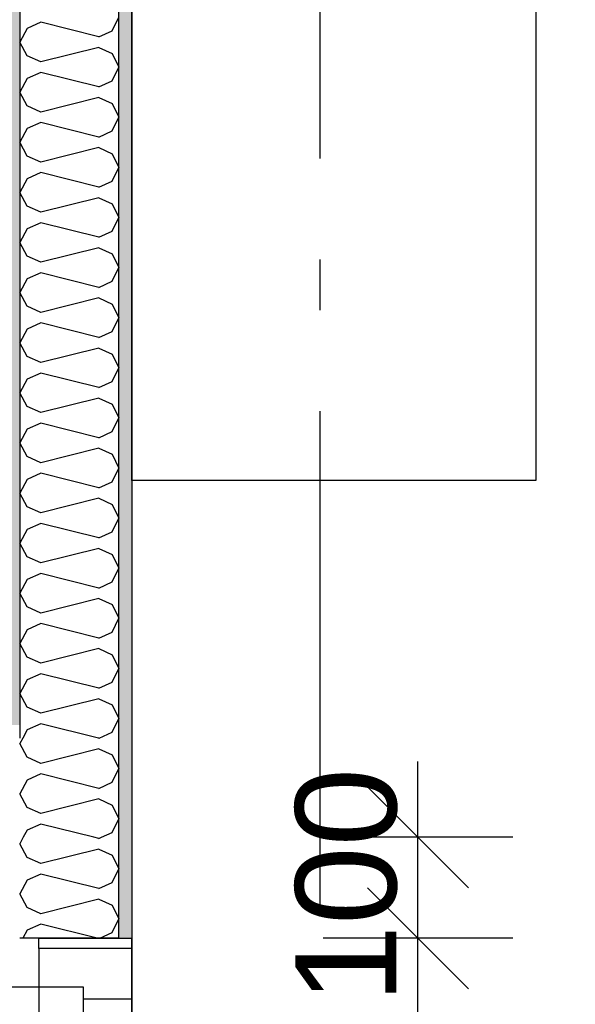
# Model space of a CAD drawing. Header units: millimetres. Extents: x -150 to 340931, y -1115 to 365939.
# Tile 157 of 253: x 297939 to 298489, y 351000 to 351975. Entities that reach past the tile are written whole.
import ezdxf
from ezdxf.enums import TextEntityAlignment as Align

# ---------------------------------------------------------------- set-up
doc = ezdxf.new("R2010")
doc.units = ezdxf.units.MM
doc.header["$LTSCALE"] = 0.5
doc.header["$MEASUREMENT"] = 0
doc.linetypes.add('Akselinje', pattern=[1500, 1000, -200, 100, -200])
doc.linetypes.add('PLINE', pattern=[0])
doc.layers.add('236- Innvendig kledning og overflate(Nye konstruksjoner)', color=7, linetype='Continuous', lineweight=0)
for name, color, linetype in [('242- Ikke-bærende innervegger (Skravur)(Nye konstruksjoner)', 7, 'Continuous'), ('242- Ikke-bærende innervegger(Nye konstruksjoner)', 7, 'Continuous'), ('244- Vinduer_ dører_ foldevegger(Nye konstruksjoner)', 7, 'Continuous'), ('25-- Dekker(Nye konstruksjoner)', 7, 'Continuous'), ('82-- Modullinjer(Nye konstruksjoner)', 7, 'Continuous'), ('842-M___1_50 Målsetting bygning(Nye konstruksjoner)', 7, 'Continuous'), ('852- Teknisk_symbolsk informasjon_ bygning(Nye konstruksjoner)', 7, 'Continuous'), ('862- M___Nettoareal(Nye konstruksjoner)', 7, 'Continuous'), ('862- M___Nettoareal(Polylinje)(Nye konstruksjoner)', 7, 'Continuous'), ('862- M___Nettoareal(Tekst)(Nye konstruksjoner)', 7, 'Continuous')]:
    doc.layers.add(name, color=color, linetype=linetype)
doc.styles.add('GENERATED_STYLE_1', font='txt')
doc.styles.add('GENERATED_STYLE_3', font='arial.ttf')
doc.styles.add('GENERATED_STYLE_5', font='arial.ttf')
doc.dimstyles.new('GENERATED_STYLE__1', dxfattribs={"dimtxt": 100, "dimasz": 95, "dimexe": 0.18, "dimexo": 0.0625, "dimgap": 0, "dimtad": 1, "dimtih": 1, "dimtoh": 1, "dimdec": 0, "dimzin": 0, "dimdsep": 46, "dimtxsty": 'GENERATED_STYLE_3', "dimblk": 'ARROWHEAD_6', "dimblk1": 'ARROWHEAD_6', "dimblk2": 'ARROWHEAD_6', "dimcen": 0.09, "dimse1": 1, "dimse2": 1, "dimclrd": 256, "dimclre": 256, "dimclrt": 256, "dimadec": 1, "dimazin": 0, "dimtfac": 1, "dimtdec": 4, "dimtmove": 0, "dimatfit": 3, "dimfxl": 1, "dimtolj": 1, "dimtzin": 0, "dimarcsym": 0})
doc.dimstyles.new('GENERATED_STYLE__2', dxfattribs={"dimtxt": 100, "dimasz": 95, "dimexe": 0.18, "dimexo": 0.0625, "dimgap": 0, "dimtad": 1, "dimdec": 0, "dimzin": 0, "dimdsep": 46, "dimtxsty": 'GENERATED_STYLE_3', "dimblk": 'ARROWHEAD_6', "dimblk1": 'ARROWHEAD_6', "dimblk2": 'ARROWHEAD_6', "dimcen": 0.09, "dimse1": 1, "dimse2": 1, "dimclrd": 256, "dimclre": 256, "dimclrt": 256, "dimadec": 1, "dimazin": 0, "dimtfac": 1, "dimtdec": 4, "dimtmove": 0, "dimatfit": 3, "dimfxl": 1, "dimtolj": 1, "dimtzin": 0, "dimarcsym": 0})
doc.dimstyles.new('GENERATED_STYLE__4', dxfattribs={"dimtxt": 100, "dimasz": 95, "dimexe": 0.18, "dimexo": 0.0625, "dimgap": 0, "dimtad": 1, "dimdec": 0, "dimzin": 0, "dimdsep": 46, "dimtxsty": 'GENERATED_STYLE_3', "dimblk": 'ARROWHEAD_6', "dimblk1": 'ARROWHEAD_6', "dimblk2": 'ARROWHEAD_6', "dimcen": 0.09, "dimse1": 1, "dimse2": 1, "dimclrd": 256, "dimclre": 256, "dimclrt": 256, "dimadec": 1, "dimazin": 0, "dimtfac": 1, "dimtdec": 4, "dimtmove": 2, "dimatfit": 3, "dimfxl": 1, "dimtolj": 1, "dimtzin": 0, "dimarcsym": 0})
pattern_1 = [(0, (0, 0), (0, 43.30127), [0, -25]), (0, (12.5, 21.65), (0, 43.30127), [0, -25])]

# ---------------------------------------------------------------- blocks, each defined once
blk = doc.blocks.new('STUE__7', base_point=(299299.5, 355025.2))
at = {"layer": '862- M___Nettoareal(Polylinje)(Nye konstruksjoner)', "linetype": 'PLINE', "flags": 128}
blk.add_lwpolyline([(298050, 349780.68), (302741, 349780.68), (302741, 356380.68), (298050, 356380.68), (298050, 355490.68), (298050, 354480.68)], close=True, dxfattribs=at)
at = {"layer": '862- M___Nettoareal(Tekst)(Nye konstruksjoner)', "style": 'GENERATED_STYLE_1'}
for tag, p in [('DUMMY_861', (299523.63, 355213.44)), ('ROOM_NAME', (299075.38, 355163.62)), ('DUMMY_862', (299075.38, 355025.2))]:
    blk.add_attdef(tag, text='', height=100, dxfattribs=at).set_placement(p, align=Align.TOP_LEFT)
blk = doc.blocks.new('Standard grid marker[86]', base_point=(298236.01, 363787.13))
at = {"layer": '82-- Modullinjer(Nye konstruksjoner)', "linetype": 'Akselinje'}
blk.add_line((298236.01, 363587.13), (298236.01, 339987.13), dxfattribs=at)
at = {"layer": '82-- Modullinjer(Nye konstruksjoner)', "style": 'GENERATED_STYLE_5'}
for tag, p in [('AC_MarkerText_1_0', (298236.01, 363965.25)), ('AC_MarkerText_1_1', (298236.01, 339715.25))]:
    blk.add_attdef(tag, text='', height=100, rotation=360, dxfattribs=at).set_placement(p, align=Align.TOP_CENTER)
blk = doc.blocks.new('*D774')
at = {"layer": '842-M___1_50 Målsetting bygning(Nye konstruksjoner)', "linetype": 'PLINE'}
for p, q in [((276294.53, 363585.13), (276294.53, 363772.63)), ((335668.85, 363585.13), (335668.85, 363772.63)), ((276344.53, 363728.88), (276244.53, 363628.88)), ((335618.85, 363628.88), (335718.85, 363728.88)), ((276219.53, 363678.88), (276294.53, 363678.88)), ((276294.53, 363678.88), (335668.85, 363678.88)), ((335668.85, 363678.88), (335743.85, 363678.88))]:
    blk.add_line(p, q, dxfattribs=at)
at = {"layer": '842-M___1_50 Målsetting bygning(Nye konstruksjoner)', "insert": (305771.96, 363698.88), "char_height": 100, "attachment_point": 7, "style": 'GENERATED_STYLE_3'}
blk.add_mtext('\\A1;{\\pql;\\fArial|b0|i0|c0|p0;\\W1.000000;59\xa0374}', dxfattribs=at)
blk = doc.blocks.new('ARROWHEAD_6')
at = {"linetype": 'Continuous'}
for p, q in [((-0.5, -0.5), (0.5, 0.5)), ((0, 0), (-1, 0))]:
    blk.add_line(p, q, dxfattribs=at)
blk = doc.blocks.new('*X1445')
at = {"layer": '242- Ikke-bærende innervegger (Skravur)(Nye konstruksjoner)', "linetype": 'PLINE'}
for p, q in [((297959.83, 351971.95), (297946.56, 351965.91)), ((298017.32, 351957.58), (297959.83, 351971.95)), ((298030.6, 351963.62), (298037, 351977.15)), ((297946.56, 351965.91), (297939, 351952.37)), ((298017.32, 351957.58), (298030.6, 351963.62)), ((297946.56, 351938.83), (297939, 351952.37)), ((298017.32, 351947.16), (297959.83, 351932.79)), ((298017.32, 351947.16), (298030.6, 351941.12)), ((298030.6, 351941.12), (298037, 351927.58)), ((297959.83, 351932.79), (297946.56, 351938.83)), ((297959.83, 351922.37), (297946.56, 351916.33)), ((298017.32, 351908), (297959.83, 351922.37)), ((298030.6, 351914.04), (298037, 351927.58)), ((297946.56, 351916.33), (297939, 351902.79)), ((298017.32, 351908), (298030.6, 351914.04)), ((297946.56, 351889.25), (297939, 351902.79)), ((298017.32, 351897.59), (297959.83, 351883.21)), ((298017.32, 351897.59), (298030.6, 351891.54)), ((298030.6, 351891.54), (298037, 351878.01)), ((297959.83, 351883.21), (297946.56, 351889.25)), ((297959.83, 351872.8), (297946.56, 351866.76)), ((298017.32, 351858.43), (297959.83, 351872.8)), ((298030.6, 351864.47), (298037, 351878.01)), ((297946.56, 351866.76), (297939, 351853.22)), ((298017.32, 351858.43), (298030.6, 351864.47)), ((297946.56, 351839.68), (297939, 351853.22)), ((298017.32, 351848.01), (297959.83, 351833.64)), ((298017.32, 351848.01), (298030.6, 351841.97)), ((297959.83, 351833.64), (297946.56, 351839.68)), ((298030.6, 351841.97), (298037, 351828.43)), ((297959.83, 351823.22), (297946.56, 351817.18)), ((298017.32, 351808.85), (297959.83, 351823.22)), ((298030.6, 351814.89), (298037, 351828.43)), ((297946.56, 351817.18), (297939, 351803.64)), ((298017.32, 351808.85), (298030.6, 351814.89)), ((297946.56, 351790.11), (297939, 351803.64)), ((298017.32, 351798.44), (297959.83, 351784.07)), ((298017.32, 351798.44), (298030.6, 351792.4)), ((297959.83, 351784.07), (297946.56, 351790.11)), ((298030.6, 351792.4), (298037, 351778.86)), ((298030.6, 351765.32), (298037, 351778.86)), ((297946.56, 351767.61), (297939, 351754.07)), ((297959.83, 351773.65), (297946.56, 351767.61)), ((298017.32, 351759.28), (297959.83, 351773.65)), ((298017.32, 351759.28), (298030.6, 351765.32)), ((297946.56, 351740.53), (297939, 351754.07)), ((298017.32, 351748.86), (297959.83, 351734.49)), ((298017.32, 351748.86), (298030.6, 351742.82)), ((297959.83, 351734.49), (297946.56, 351740.53)), ((298030.6, 351742.82), (298037, 351729.28)), ((298030.6, 351715.75), (298037, 351729.28)), ((297946.56, 351718.03), (297939, 351704.5)), ((297959.83, 351724.08), (297946.56, 351718.03)), ((298017.32, 351709.7), (297959.83, 351724.08)), ((298017.32, 351709.7), (298030.6, 351715.75)), ((297946.56, 351690.96), (297939, 351704.5)), ((298017.32, 351699.29), (297959.83, 351684.92)), ((298017.32, 351699.29), (298030.6, 351693.25)), ((297959.83, 351684.92), (297946.56, 351690.96)), ((298030.6, 351693.25), (298037, 351679.71)), ((298030.6, 351666.17), (298037, 351679.71)), ((297946.56, 351668.46), (297939, 351654.92)), ((297959.83, 351674.5), (297946.56, 351668.46)), ((298017.32, 351660.13), (297959.83, 351674.5)), ((298017.32, 351660.13), (298030.6, 351666.17)), ((297946.56, 351641.38), (297939, 351654.92)), ((298017.32, 351649.71), (297959.83, 351635.34)), ((298017.32, 351649.71), (298030.6, 351643.67)), ((297959.83, 351635.34), (297946.56, 351641.38)), ((298030.6, 351643.67), (298037, 351630.13)), ((298030.6, 351616.6), (298037, 351630.13)), ((297946.56, 351618.89), (297939, 351605.35)), ((297959.83, 351624.93), (297946.56, 351618.89)), ((298017.32, 351610.56), (297959.83, 351624.93)), ((298017.32, 351610.56), (298030.6, 351616.6)), ((297946.56, 351591.81), (297939, 351605.35)), ((298017.32, 351600.14), (297959.83, 351585.77)), ((298017.32, 351600.14), (298030.6, 351594.1)), ((297959.83, 351585.77), (297946.56, 351591.81)), ((298030.6, 351594.1), (298037, 351580.56)), ((298030.6, 351567.02), (298037, 351580.56)), ((297959.83, 351575.35), (297946.56, 351569.31)), ((298017.32, 351560.98), (297959.83, 351575.35)), ((297946.56, 351569.31), (297939, 351555.77)), ((298017.32, 351560.98), (298030.6, 351567.02)), ((297946.56, 351542.24), (297939, 351555.77)), ((298017.32, 351550.57), (297959.83, 351536.19)), ((298017.32, 351550.57), (298030.6, 351544.52)), ((297959.83, 351536.19), (297946.56, 351542.24)), ((298030.6, 351544.52), (298037, 351530.99)), ((298030.6, 351517.45), (298037, 351530.99)), ((297959.83, 351525.78), (297946.56, 351519.74)), ((298017.32, 351511.41), (297959.83, 351525.78)), ((297946.56, 351519.74), (297939, 351506.2)), ((298017.32, 351511.41), (298030.6, 351517.45)), ((297946.56, 351492.66), (297939, 351506.2)), ((297959.83, 351486.62), (297946.56, 351492.66)), ((298017.32, 351500.99), (297959.83, 351486.62)), ((298017.32, 351500.99), (298030.6, 351494.95)), ((298030.6, 351494.95), (298037, 351481.41)), ((297959.83, 351476.2), (297946.56, 351470.16)), ((298017.32, 351461.83), (297959.83, 351476.2)), ((298030.6, 351467.87), (298037, 351481.41)), ((297946.56, 351470.16), (297939, 351456.62)), ((298017.32, 351461.83), (298030.6, 351467.87)), ((297946.56, 351443.09), (297939, 351456.62)), ((297959.83, 351437.05), (297946.56, 351443.09)), ((298017.32, 351451.42), (297959.83, 351437.05)), ((298017.32, 351451.42), (298030.6, 351445.38)), ((298030.6, 351445.38), (298037, 351431.84)), ((297959.83, 351426.63), (297946.56, 351420.59)), ((298017.32, 351412.26), (297959.83, 351426.63)), ((298030.6, 351418.3), (298037, 351431.84)), ((297946.56, 351420.59), (297939, 351407.05)), ((298017.32, 351412.26), (298030.6, 351418.3)), ((297946.56, 351393.51), (297939, 351407.05)), ((298017.32, 351401.84), (297959.83, 351387.47)), ((298017.32, 351401.84), (298030.6, 351395.8)), ((298030.6, 351395.8), (298037, 351382.26)), ((297959.83, 351387.47), (297946.56, 351393.51)), ((297959.83, 351377.06), (297946.56, 351371.01)), ((298017.32, 351362.68), (297959.83, 351377.06)), ((298030.6, 351368.73), (298037, 351382.26)), ((297946.56, 351371.01), (297939, 351357.48)), ((298017.32, 351362.68), (298030.6, 351368.73)), ((297946.56, 351343.94), (297939, 351357.48)), ((298017.32, 351352.27), (297959.83, 351337.9)), ((298017.32, 351352.27), (298030.6, 351346.23)), ((298030.6, 351346.23), (298037, 351332.69)), ((297959.83, 351337.9), (297946.56, 351343.94)), ((297959.83, 351327.48), (297946.56, 351321.44)), ((298017.32, 351313.11), (297959.83, 351327.48)), ((298030.6, 351319.15), (298037, 351332.69)), ((297946.56, 351321.44), (297939, 351307.9)), ((298017.32, 351313.11), (298030.6, 351319.15)), ((297946.56, 351294.36), (297939, 351307.9)), ((298017.32, 351302.69), (297959.83, 351288.32)), ((298017.32, 351302.69), (298030.6, 351296.65)), ((298030.6, 351296.65), (298037, 351283.11)), ((297959.83, 351288.32), (297946.56, 351294.36)), ((297959.83, 351277.91), (297946.56, 351271.87)), ((298016.86, 351263.65), (297959.83, 351277.91)), ((298030.6, 351269.58), (298037, 351283.11)), ((297946.56, 351271.87), (297941.97, 351263.65)), ((298017.57, 351263.65), (298030.6, 351269.58))]:
    blk.add_line(p, q, dxfattribs=at)
blk = doc.blocks.new('*X1446')
at = {"layer": '242- Ikke-bærende innervegger (Skravur)(Nye konstruksjoner)', "linetype": 'PLINE'}
for p, q in [((297941.97, 351263.65), (297939, 351258.33)), ((297946.56, 351244.79), (297939, 351258.33)), ((298017.32, 351263.54), (298016.86, 351263.65)), ((298017.32, 351263.54), (298017.57, 351263.65)), ((298017.32, 351253.12), (297959.83, 351238.75)), ((298017.32, 351253.12), (298030.6, 351247.08)), ((297959.83, 351238.75), (297946.56, 351244.79)), ((298030.6, 351247.08), (298037, 351233.54)), ((298030.6, 351220), (298037, 351233.54)), ((297946.56, 351222.29), (297939, 351208.75)), ((297959.83, 351228.33), (297946.56, 351222.29)), ((298017.32, 351213.96), (297959.83, 351228.33)), ((298017.32, 351213.96), (298030.6, 351220)), ((297946.56, 351195.22), (297939, 351208.75)), ((298017.32, 351203.55), (297959.83, 351189.17)), ((298017.32, 351203.55), (298030.6, 351197.5)), ((297959.83, 351189.17), (297946.56, 351195.22)), ((298030.6, 351197.5), (298037, 351183.97)), ((298030.6, 351170.43), (298037, 351183.97)), ((297946.56, 351172.72), (297942.61, 351165.65)), ((297959.83, 351178.76), (297946.56, 351172.72)), ((298012.27, 351165.65), (297959.83, 351178.76)), ((298020.1, 351165.65), (298030.6, 351170.43))]:
    blk.add_line(p, q, dxfattribs=at)
blk = doc.blocks.new('*X1448')
at = {"layer": '242- Ikke-bærende innervegger (Skravur)(Nye konstruksjoner)', "linetype": 'PLINE'}
for p, q in [((297942.61, 351165.65), (297939, 351159.18)), ((298017.32, 351164.39), (298012.27, 351165.65)), ((298017.32, 351164.39), (298020.1, 351165.65)), ((297946.56, 351145.64), (297939, 351159.18)), ((298017.32, 351153.97), (297959.83, 351139.6)), ((298017.32, 351153.97), (298030.6, 351147.93)), ((297959.83, 351139.6), (297946.56, 351145.64)), ((298030.6, 351147.93), (298037, 351134.39)), ((298030.6, 351120.85), (298037, 351134.39)), ((297946.56, 351123.14), (297939, 351109.6)), ((297959.83, 351129.18), (297946.56, 351123.14)), ((298017.32, 351114.81), (297959.83, 351129.18)), ((298017.32, 351114.81), (298030.6, 351120.85)), ((297946.56, 351096.07), (297939, 351109.6)), ((298017.32, 351104.4), (297959.83, 351090.03)), ((298017.32, 351104.4), (298030.6, 351098.36)), ((297959.83, 351090.03), (297946.56, 351096.07)), ((298030.6, 351098.36), (298037, 351084.82)), ((298030.6, 351071.28), (298037, 351084.82)), ((297946.56, 351073.57), (297942.15, 351065.68)), ((297959.83, 351079.61), (297946.56, 351073.57)), ((298015.57, 351065.68), (297959.83, 351079.61)), ((298018.28, 351065.68), (298030.6, 351071.28))]:
    blk.add_line(p, q, dxfattribs=at)
blk = doc.blocks.new('Dørstempel[331]', base_point=(297926, 350560.68))
at = {"layer": '852- Teknisk_symbolsk informasjon_ bygning(Nye konstruksjoner)', "char_height": 100, "attachment_point": 1, "rotation": 89.99998, "style": 'GENERATED_STYLE_3'}
for s, insert in [('\\A1;{\\pql;\\pt0,50;\\fArial|b0|i0|c0|p0;\\W1.000000;x2\xa0390\\fArial|b0|i0|c0|p0;\\W1.000000;\\A1{\\H.66x;\\S^  ;}\\fArial|b0|i0|c0|p0;\\W1.000000;\\fArial|b0|i0|c0|p0;\\W1.000000;\\A1{\\H.66x;\\S^  ;}}', (297678.58, 350469.2)), ('\\A1;{\\pql;\\pt0,50;\\fArial|b0|i0|c0|p0;\\W1.000000;990\\fArial|b0|i0|c0|p0;\\W1.000000;\\A1{\\H.66x;\\S^  ;}\\fArial|b0|i0|c0|p0;\\W1.000000;\\fArial|b0|i0|c0|p0;\\W1.000000;\\A1{\\H.66x;\\S^  ;}}', (297678.58, 350240.38))]:
    blk.add_mtext(s, dxfattribs=dict(at, insert=insert))
at = {"layer": '852- Teknisk_symbolsk informasjon_ bygning(Nye konstruksjoner)', "style": 'GENERATED_STYLE_3'}
blk.add_attdef('DUMMY_229', text='', height=100, rotation=89.99998, dxfattribs=at).set_placement((297655.72, 350880.97), align=Align.TOP_LEFT)
blk.add_attdef('AC_WIDO_ID', text='', height=100, rotation=89.99998, dxfattribs=at).set_placement((297655.72, 350593.29), align=Align.BOTTOM_CENTER)
blk.add_attdef('DUMMY_228', text='', height=100, rotation=89.99998, dxfattribs=at).set_placement((297655.72, 350164.18), align=Align.TOP_RIGHT)
blk = doc.blocks.new('Dør[34]')
at = {"layer": '236- Innvendig kledning og overflate(Nye konstruksjoner)', "linetype": 'PLINE'}
blk.add_line((298050, 351065.68), (298037, 351065.68), dxfattribs=at)
blk.add_line((298050, 351065.68), (298037, 351065.68), dxfattribs=at)
at = {"layer": '244- Vinduer_ dører_ foldevegger(Nye konstruksjoner)', "linetype": 'PLINE'}
for p, q in [((297958, 351065.68), (297939, 351065.68)), ((297958, 351055.68), (297958, 351065.68)), ((297958, 351065.68), (298050, 351065.68)), ((298037, 351065.68), (297958, 351065.68)), ((298037, 351065.68), (297958, 351065.68)), ((298050, 350055.68), (298050, 351065.68)), ((298050, 351055.68), (298050, 351065.68)), ((298050, 351055.68), (297958, 351055.68)), ((297958, 351055.68), (297958, 351017.68)), ((298050, 351005.68), (298050, 351055.68)), ((297044, 351017.68), (297958, 351017.68)), ((297958, 351017.68), (298002, 351017.68)), ((297958, 351017.68), (297958, 350973.68)), ((298002, 351017.68), (298002, 351005.68)), ((298002, 351005.68), (298002, 350115.68)), ((298002, 351005.68), (298050, 351005.68)), ((298050, 350115.68), (298050, 351005.68))]:
    blk.add_line(p, q, dxfattribs=at)
blk.add_arc((297958, 351017.68), 914, 179.99998, 269.99998, dxfattribs=at)
at = {"layer": '852- Teknisk_symbolsk informasjon_ bygning(Nye konstruksjoner)'}
ref = blk.add_blockref('Dørstempel[331]', (297926, 350560.68), dxfattribs=at)
ref.add_attrib('AC_WIDO_ID', 'ID-01-2', dxfattribs={"color": 7, "height": 100, "rotation": 89.99998, "style": 'GENERATED_STYLE_3'}).set_placement((297655.72, 350593.29), align=Align.BOTTOM_CENTER)
blk = doc.blocks.new('*D1568')
at = {"layer": '842-M___1_50 Målsetting bygning(Nye konstruksjoner)', "linetype": 'PLINE'}
for p, q in [((296848.98, 354319.65), (296948.98, 354219.65)), ((296898.98, 351263.65), (296898.98, 354269.65)), ((296848.98, 351313.65), (296948.98, 351213.65)), ((296992.73, 351263.65), (296805.23, 351263.65))]:
    blk.add_line(p, q, dxfattribs=at)
at = {"layer": '842-M___1_50 Målsetting bygning(Nye konstruksjoner)', "char_height": 100, "attachment_point": 7, "rotation": 90, "style": 'GENERATED_STYLE_3'}
for s, insert in [('\\A1;{\\pql;\\fArial|b0|i0|c0|p0;\\W1.000000;98}', (296848.22, 354095.68)), ('\\A1;{\\pql;\\fArial|b0|i0|c0|p0;\\W1.000000;3\xa0006}', (296878.98, 352595.05))]:
    blk.add_mtext(s, dxfattribs=dict(at, insert=insert))
blk = doc.blocks.new('*D1569')
at = {"layer": '842-M___1_50 Målsetting bygning(Nye konstruksjoner)', "linetype": 'PLINE'}
for p, q in [((296848.98, 354417.65), (296948.98, 354317.65)), ((296992.73, 354367.65), (296805.23, 354367.65)), ((296898.98, 354269.65), (296898.98, 354367.65)), ((296848.98, 354319.65), (296948.98, 354219.65)), ((296992.73, 354269.65), (296805.23, 354269.65)), ((296898.98, 351263.65), (296898.98, 354269.65))]:
    blk.add_line(p, q, dxfattribs=at)
blk = doc.blocks.new('*D1628')
at = {"layer": '842-M___1_50 Målsetting bygning(Nye konstruksjoner)', "linetype": 'PLINE'}
for p, q in [((298383.22, 351015.68), (298283.22, 351115.68)), ((298426.97, 351065.68), (298239.47, 351065.68)), ((298333.22, 350055.68), (298333.22, 351065.68)), ((298283.22, 350105.68), (298383.22, 350005.68)), ((298426.97, 350055.68), (298239.47, 350055.68))]:
    blk.add_line(p, q, dxfattribs=at)
at = {"layer": '842-M___1_50 Målsetting bygning(Nye konstruksjoner)', "char_height": 100, "attachment_point": 7, "rotation": 90, "style": 'GENERATED_STYLE_3'}
for s, insert in [('\\A1;{\\pql;\\fArial|b0|i0|c0|p0;\\W1.000000;100}', (298313.22, 351001.25)), ('\\A1;{\\pql;\\fArial|b0|i0|c0|p0;\\W1.000000;1\xa0010}', (298313.22, 350389.08)), ('\\A1;{\\pql;\\fArial|b0|i0|c0|p0;\\W1.000000;2\xa0410}', (298453.22, 350389.08))]:
    blk.add_mtext(s, dxfattribs=dict(at, insert=insert))
blk = doc.blocks.new('*D1629')
at = {"layer": '842-M___1_50 Målsetting bygning(Nye konstruksjoner)', "linetype": 'PLINE'}
for p, q in [((298333.22, 351165.65), (298333.22, 351240.65)), ((298283.22, 351215.65), (298383.22, 351115.65)), ((298426.97, 351165.65), (298239.47, 351165.65)), ((298333.22, 351065.68), (298333.22, 351165.65)), ((298383.22, 351015.68), (298283.22, 351115.68)), ((298426.97, 351065.68), (298239.47, 351065.68))]:
    blk.add_line(p, q, dxfattribs=at)

msp = doc.modelspace()

# ---------------------------------------------------------------- hatches: boundary and pattern name
at = {"layer": '242- Ikke-bærende innervegger (Skravur)(Nye konstruksjoner)', "linetype": 'Continuous'}
h = msp.add_hatch(dxfattribs=at)
h.set_pattern_fill('Prikker_tett', color=256, style=0, pattern_type=2)
h.set_pattern_definition(pattern_1)
h.paths.add_polyline_path([(298037, 354367.65), (298037, 351065.68), (298050, 351065.68), (298050, 354367.65)])
h = msp.add_hatch(dxfattribs=at)
h.set_pattern_fill('Prikker_tett', color=256, style=0, pattern_type=2)
h.set_pattern_definition(pattern_1)
h.paths.add_polyline_path([(297939, 351276.65), (297939, 354256.65), (297926, 354256.65), (297926, 351276.65)])

# ---------------------------------------------------------------- linework, layer by layer
at = {"layer": '236- Innvendig kledning og overflate(Nye konstruksjoner)', "linetype": 'PLINE'}
msp.add_line((298050, 351065.68), (298037, 351065.68), dxfattribs=at)
at = {"layer": '236- Innvendig kledning og overflate(Nye konstruksjoner)', "linetype": 'PLINE', "flags": 128}
msp.add_lwpolyline([(298050, 351065.68), (298050, 354367.65)], dxfattribs=at)
at = {"layer": '242- Ikke-bærende innervegger(Nye konstruksjoner)', "linetype": 'PLINE'}
for p, q in [((298037, 351263.65), (298037, 354269.65)), ((297939, 354256.65), (297939, 351263.65)), ((298037, 351165.65), (298037, 351263.65)), ((298037, 351065.68), (298037, 351165.65)), ((297958, 351065.68), (297939, 351065.68)), ((298037, 351065.68), (297958, 351065.68))]:
    msp.add_line(p, q, dxfattribs=at)
at = {"layer": '25-- Dekker(Nye konstruksjoner)', "linetype": 'PLINE', "flags": 128}
msp.add_lwpolyline([(298450, 353918.53), (298450, 351518.53), (298050, 351518.53), (298050, 353918.53)], close=True, dxfattribs=at)

# ---------------------------------------------------------------- block references
at = {"layer": '242- Ikke-bærende innervegger(Nye konstruksjoner)'}
for name in ['*X1445', '*X1446', '*X1448']:
    msp.add_blockref(name, (0, 0), dxfattribs=at)
at = {"layer": '244- Vinduer_ dører_ foldevegger(Nye konstruksjoner)', "linetype": 'PLINE'}
msp.add_blockref('Dør[34]', (0, 0), dxfattribs=at)
at = {"layer": '82-- Modullinjer(Nye konstruksjoner)', "linetype": 'PLINE'}
msp.add_blockref('Standard grid marker[86]', (298236.01, 363787.13), dxfattribs=at)
at = {"layer": '862- M___Nettoareal(Nye konstruksjoner)', "linetype": 'Continuous'}
msp.add_blockref('STUE__7', (299299.5, 355025.2), dxfattribs=at)

# ---------------------------------------------------------------- dimensions: what is measured, and where the dimension line sits
at = {"layer": '842-M___1_50 Målsetting bygning(Nye konstruksjoner)', "linetype": 'Continuous'}
dim = msp.add_linear_dim(base=(335668.85, 363678.88), p1=(276294.53, 358685.24), p2=(335668.85, 339845.07), dimstyle='GENERATED_STYLE__1', dxfattribs=at)
dim.commit()
dim.dimension.update_dxf_attribs({"geometry": '*D774', "text_midpoint": (305981.55, 363748.88), "dimtype": 160})
for base, p1, p2, dimstyle, picture, middle in [((296898.98, 354367.65), (297939, 354269.65), (297939, 354367.65), 'GENERATED_STYLE__4', '*D1569', (296798.22, 354171.78)), ((296898.98, 354269.65), (297939, 351263.65), (297939, 354269.65), 'GENERATED_STYLE__2', '*D1568', (296828.98, 352766.59)), ((298333.22, 351165.65), (297926, 351065.68), (297939, 351165.65), 'GENERATED_STYLE__2', '*D1629', (298263.22, 351115.41)), ((298333.22, 351065.68), (297926, 350055.68), (297926, 351065.68), 'GENERATED_STYLE__2', '*D1628', (298263.22, 350560.62))]:
    dim = msp.add_linear_dim(base=base, p1=p1, p2=p2, angle=90, dimstyle=dimstyle, dxfattribs=at)
    dim.commit()
    dim.dimension.update_dxf_attribs({"geometry": picture, "text_midpoint": middle, "dimtype": 160, "text_rotation": 90})

doc.saveas('drawing.dxf')
